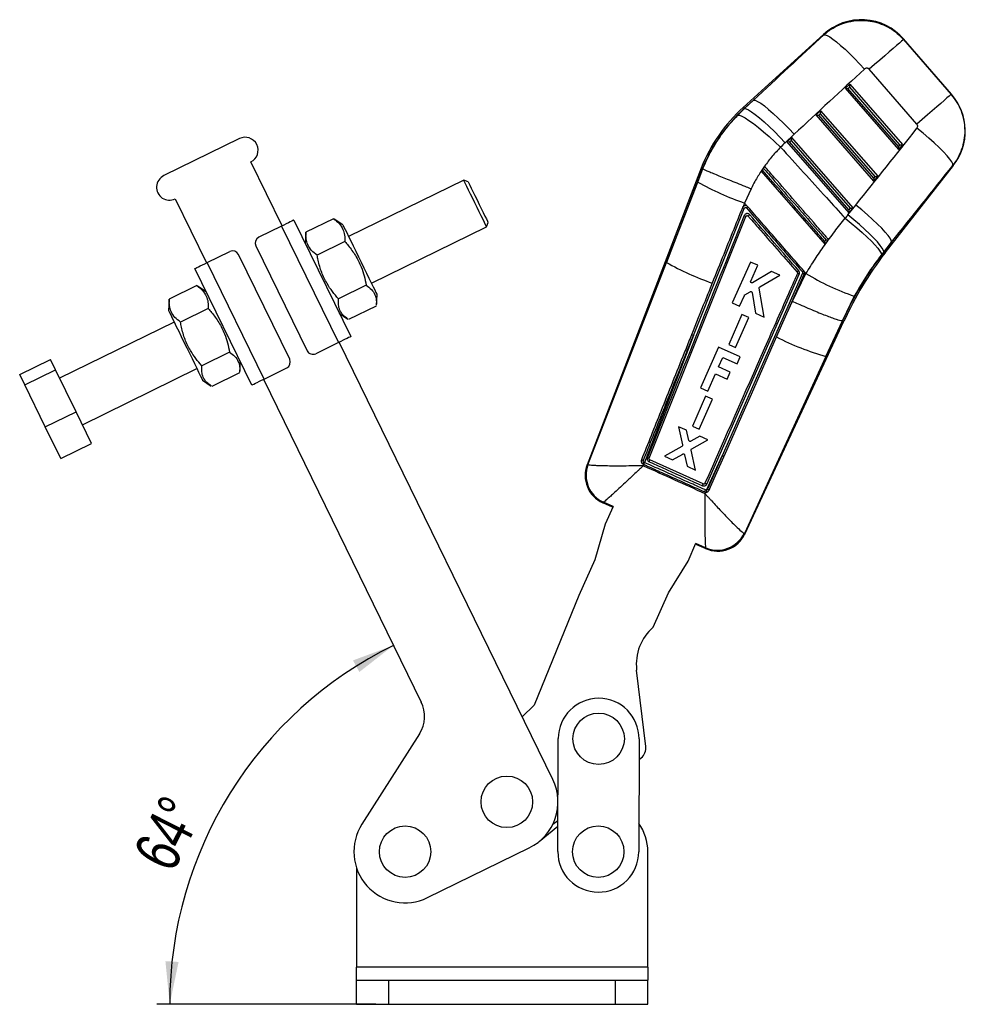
# Model space of a CAD drawing. Extents: x 28 to 407, y 19 to 290.
# Tile 9 of 11: x 297 to 370, y 32 to 108. Entities that reach past the tile are written whole.
import ezdxf

# ---------------------------------------------------------------- set-up
doc = ezdxf.new("R2010")
doc.units = 0
doc.layers.get('0').update_dxf_attribs({"linetype": 'CONTINUOUS'})
doc.styles.add('SLDTEXTSTYLE0', font='TXT', dxfattribs={"width": 0.75})
doc.dimstyles.new('SLDDIMSTYLE4', dxfattribs={"dimtxt": 3.5, "dimasz": 3.302, "dimexe": 0, "dimexo": 0.0625, "dimgap": 0.875, "dimtad": 1, "dimdec": 4, "dimlfac": 2, "dimzin": 12, "dimtxsty": 'SLDTEXTSTYLE0', "dimsah": 1, "dimcen": 0.09, "dimazin": 3, "dimtfac": 1, "dimtdec": 0, "dimtofl": 0, "dimtmove": 0, "dimatfit": 3, "dimtolj": 1, "dimtzin": 12})

# ---------------------------------------------------------------- blocks, each defined once
blk = doc.blocks.new('_D_11')
at = {"color": 179, "linetype": 'CONTINUOUS'}
blk.add_line((324.682, 31.561), (307.757, 31.561), dxfattribs=at)
blk.add_arc((339.599, 31.561), 30.842, 116.07612, 180, dxfattribs=at)
for points in [[(326.042, 59.263), (322.91, 58.1), (323.405, 57.212)], [(308.757, 31.561), (309.44, 34.831), (308.426, 34.885)]]:
    blk.add_solid(points, dxfattribs=at)
at = {"color": 179, "linetype": 'CONTINUOUS', "insert": (305.847, 43.185, 0.05), "char_height": 3.5, "attachment_point": 1, "rotation": 63.04029, "style": 'SLDTEXTSTYLE0'}
blk.add_mtext('64°', dxfattribs=at)

msp = doc.modelspace()

# ---------------------------------------------------------------- linework, layer by layer
at = {"color": 7, "linetype": 'CONTINUOUS'}
for p, q in [((359.271768, 106.424902), (353.053469, 100.774616)), ((365.423161, 106.017001), (369.100608, 101.784092)), ((369.141671, 101.788193), (365.429202, 106.061418)), ((366.458844, 99.488992), (362.781396, 103.721902)), ((360.933007, 102.252901), (361.272079, 102.561001)), ((365.053402, 97.535651), (360.933007, 102.252901)), ((361.130144, 102.226947), (361.245025, 102.331333)), ((365.031221, 97.760786), (361.130144, 102.226947)), ((361.245025, 102.331333), (365.128541, 97.885274)), ((361.272079, 102.561001), (365.340646, 97.903088)), ((353.847932, 101.339948), (353.131391, 100.68886)), ((353.139262, 100.680199), (353.847932, 101.339948)), ((352.63073, 100.183312), (353.139262, 100.680199)), ((353.131391, 100.68886), (353.139262, 100.680199)), ((358.678966, 100.204759), (359.018039, 100.512855)), ((359.018039, 100.512855), (363.43114, 95.460501)), ((363.143896, 95.093064), (358.678966, 100.204759)), ((358.876103, 100.178804), (358.990984, 100.283191)), ((363.121716, 95.318198), (358.876103, 100.178804)), ((358.990984, 100.283191), (363.219037, 95.44269)), ((314.141174, 98.368783), (308.302804, 95.511612)), ((356.987617, 98.711234), (356.278948, 98.051485)), ((356.424925, 98.156613), (356.763998, 98.464713)), ((361.234391, 92.650477), (356.424925, 98.156613)), ((356.622062, 98.130659), (356.736943, 98.235045)), ((361.21221, 92.875611), (356.622062, 98.130659)), ((356.736943, 98.235045), (361.309532, 93.000103)), ((356.763998, 98.464713), (361.521637, 93.017914)), ((365.128541, 97.885274), (365.031221, 97.760786)), ((365.340646, 97.903088), (365.053402, 97.535651)), ((317.437911, 91.632202), (315.020304, 96.572362)), ((349.789993, 96.093159), (340.989414, 73.186832)), ((349.897793, 96.050658), (347.11717, 88.813197)), ((349.535021, 95.018436), (349.930118, 96.037902)), ((349.790406, 96.093003), (349.897793, 96.050658)), ((349.897793, 96.050658), (349.930039, 96.037943)), ((349.930118, 96.037902), (349.930039, 96.037943)), ((354.689717, 96.236594), (354.421278, 95.849075)), ((354.421278, 95.849075), (354.423618, 95.846396)), ((354.421997, 95.848251), (354.421278, 95.849075)), ((354.423618, 95.846396), (359.364405, 90.191856)), ((354.595875, 96.100237), (354.506993, 95.970974)), ((354.691138, 96.23497), (354.689717, 96.236594)), ((363.999251, 89.542508), (369.283724, 96.302267)), ((331.466289, 95.157411), (322.574001, 90.805721)), ((331.800733, 95.04275), (331.466289, 95.157411)), ((347.11717, 88.813197), (349.535021, 95.018436)), ((363.219037, 95.44269), (363.121716, 95.318198)), ((363.43114, 95.460501), (363.143896, 95.093064)), ((353.655844, 94.502487), (353.141894, 93.398772)), ((309.181934, 93.715191), (311.599541, 88.775032)), ((349.19481, 83.169874), (353.131067, 92.98715)), ((353.141894, 93.398772), (353.032209, 93.114663)), ((353.043902, 93.126554), (353.032209, 93.114663)), ((353.350699, 93.159758), (353.141894, 93.398772)), ((353.410108, 93.109973), (353.350699, 93.159758)), ((361.132131, 92.476692), (361.742312, 93.238361)), ((361.309532, 93.000103), (361.21221, 92.875611)), ((361.521637, 93.017914), (361.234391, 92.650477)), ((318.336121, 92.071768), (322.73177, 83.089657)), ((321.41387, 92.187602), (319.275438, 91.141101)), ((321.465777, 92.147328), (321.41387, 92.187602)), ((322.134437, 91.703933), (321.468709, 92.151687)), ((345.781559, 73.700505), (353.258701, 92.360065)), ((317.393001, 91.610223), (315.641488, 90.753071)), ((317.393001, 91.610223), (321.788649, 82.628116)), ((324.332261, 87.212876), (333.224548, 91.56457)), ((333.224548, 91.56457), (333.33921, 91.899015)), ((319.270191, 91.076315), (319.215252, 90.275347)), ((319.275438, 91.141101), (319.276297, 91.075894)), ((315.412167, 90.084184), (319.36825, 82.000286)), ((322.280055, 90.417631), (320.141624, 89.37113)), ((364.508993, 90.382695), (363.898813, 89.621026)), ((363.907963, 89.613874), (364.508993, 90.382695)), ((311.644451, 88.797011), (313.395962, 89.654159)), ((318.020934, 81.340939), (314.064851, 89.424838)), ((363.898813, 89.621026), (363.722274, 89.398977)), ((363.907963, 89.613874), (363.898813, 89.621026)), ((315.096978, 79.353359), (310.701329, 88.335466)), ((316.0401, 79.8149), (311.644451, 88.797011)), ((341.041565, 73.206082), (347.11717, 88.813197)), ((353.607541, 88.84107), (352.203711, 85.688953)), ((354.167511, 88.591434), (353.607541, 88.84107)), ((353.626865, 87.377437), (354.167511, 88.591434)), ((350.235704, 71.713174), (357.375318, 87.897092)), ((357.631011, 87.97352), (351.413395, 73.880559)), ((355.229897, 88.117812), (353.771699, 87.248579)), ((354.333374, 86.929299), (355.871478, 87.831792)), ((355.871478, 87.831792), (355.229897, 88.117812)), ((356.420267, 84.860243), (357.763536, 87.905236)), ((356.854701, 85.814197), (357.894493, 87.957777)), ((357.894493, 87.957777), (357.764858, 88.106219)), ((310.859892, 87.022715), (308.72146, 85.976213)), ((310.9118, 86.98244), (310.859892, 87.022715)), ((311.58046, 86.539045), (310.91473, 86.986799)), ((323.928941, 87.048285), (321.790508, 86.001784)), ((354.654604, 84.59637), (354.284647, 86.825229)), ((308.716215, 85.911427), (308.661274, 85.11046)), ((308.72146, 85.976213), (308.722321, 85.911006)), ((324.716924, 85.514251), (324.771826, 86.314667)), ((352.763712, 85.43931), (353.134581, 86.27205)), ((353.17661, 86.318635), (353.583492, 86.552479)), ((353.735007, 86.480044), (353.989435, 84.892888)), ((361.625094, 86.20077), (360.709542, 84.32537)), ((311.726078, 85.252743), (309.587646, 84.206242)), ((324.711639, 85.448914), (322.573207, 84.402409)), ((352.203711, 85.688953), (352.763712, 85.43931)), ((356.420267, 84.860243), (356.854701, 85.814197)), ((321.852641, 84.886082), (322.518829, 84.438019)), ((352.95036, 84.791262), (351.926105, 82.491428)), ((352.462764, 82.25219), (353.486998, 84.552028)), ((353.486998, 84.552028), (352.95036, 84.791262)), ((353.989435, 84.892888), (354.654604, 84.59637)), ((355.627207, 83.06225), (356.420267, 84.860243)), ((309.10084, 84.212248), (300.253462, 79.882533)), ((353.165777, 67.848528), (360.829392, 84.270701)), ((360.709149, 84.325407), (359.435327, 81.557397)), ((359.435327, 81.557397), (360.723966, 84.318791)), ((360.709542, 84.32537), (360.709149, 84.325407)), ((360.723966, 84.318791), (360.709542, 84.32537)), ((349.19481, 83.169874), (345.427339, 73.372726)), ((321.788649, 82.628116), (320.037138, 81.770964)), ((338.339212, 48.922293), (321.83356, 82.650095)), ((351.144656, 82.273845), (349.740942, 79.123523)), ((352.823162, 81.525941), (351.144656, 82.273845)), ((351.926105, 82.491428), (352.462764, 82.25219)), ((297.169406, 80.155835), (299.549665, 81.320681)), ((299.939118, 80.524869), (299.549665, 81.320681)), ((313.374962, 81.883397), (311.23653, 80.836896)), ((351.138018, 80.752503), (351.465551, 81.487581)), ((351.465551, 81.487581), (352.58401, 80.989219)), ((352.58401, 80.989219), (352.823162, 81.525941)), ((359.435327, 81.557397), (353.143775, 67.901092)), ((302.01172, 76.289691), (310.859099, 80.619402)), ((314.162947, 80.349364), (314.217848, 81.149779)), ((316.0401, 79.8149), (317.791611, 80.672052)), ((352.046456, 80.347724), (351.138018, 80.752503)), ((297.558859, 79.36002), (297.169406, 80.155835)), ((297.558859, 79.36002), (299.939118, 80.524869)), ((301.522046, 77.290299), (299.939118, 80.524869)), ((314.157662, 80.284026), (312.01923, 79.237521)), ((315.99519, 79.792921), (328.184194, 54.8858)), ((350.300988, 78.873981), (350.898867, 80.215782)), ((350.898867, 80.215782), (351.807303, 79.811003)), ((351.807303, 79.811003), (352.046456, 80.347724)), ((299.141787, 76.125453), (297.558859, 79.36002)), ((311.298662, 79.721194), (311.964852, 79.273131)), ((349.740942, 79.123523), (350.300988, 78.873981)), ((350.142039, 78.488592), (349.1178, 76.188788)), ((350.678676, 78.249358), (350.142039, 78.488592)), ((349.654461, 75.949548), (350.678676, 78.249358)), ((299.141787, 76.125453), (301.522046, 77.290299)), ((302.715521, 74.851543), (301.522046, 77.290299)), ((300.335262, 73.686697), (299.141787, 76.125453)), ((348.675504, 75.857757), (348.057034, 76.133477)), ((348.057034, 76.133477), (348.359238, 74.729838)), ((349.1178, 76.188788), (349.654461, 75.949548)), ((348.85294, 75.07452), (348.675504, 75.857757)), ((349.702751, 75.399803), (349.001621, 75.007824)), ((350.309372, 75.129366), (349.702751, 75.399803)), ((300.335262, 73.686697), (302.715521, 74.851543)), ((348.309628, 74.619891), (346.962819, 73.864877)), ((349.072758, 74.426059), (350.309372, 75.129366)), ((346.962819, 73.864877), (347.592802, 73.584035)), ((347.592802, 73.584035), (348.374657, 74.028721)), ((348.524706, 73.961487), (348.713499, 73.084437)), ((349.366989, 72.793113), (349.024006, 74.315628)), ((350.209256, 71.246412), (351.413395, 73.880559)), ((351.413395, 73.880559), (350.275844, 71.304426)), ((341.041565, 73.206082), (341.0566, 73.198203)), ((345.315369, 73.247189), (345.361071, 73.226616)), ((345.36977, 73.222703), (345.332701, 73.1261)), ((345.361071, 73.226616), (345.36977, 73.222703)), ((345.427339, 73.372726), (345.383465, 73.39257)), ((349.957193, 71.714835), (345.834209, 73.570036)), ((348.713499, 73.084437), (349.366989, 72.793113)), ((350.092109, 71.766701), (350.0871, 71.756879)), ((350.07566, 71.105259), (350.13625, 71.086783)), ((350.089933, 70.98552), (350.13625, 71.086783)), ((342.191747, 70.28175), (342.913581, 69.960116)), ((342.251, 70.307093), (342.242248, 70.304984)), ((343.004954, 69.986314), (342.393264, 68.613513)), ((342.393264, 68.613513), (341.576488, 65.859074)), ((353.12104, 67.908496), (353.143775, 67.901092)), ((348.787251, 65.764491), (349.398528, 67.136364)), ((349.440563, 67.051836), (350.166784, 66.728248)), ((350.148936, 66.782363), (350.142436, 66.793066)), ((341.576488, 65.859074), (340.349775, 63.105993)), ((347.285406, 63.315306), (348.787251, 65.764491)), ((340.349775, 63.105993), (336.906872, 54.636452)), ((346.101209, 60.657641), (347.285406, 63.315306)), ((345.521771, 51.467283), (344.814323, 57.359929)), ((336.906872, 54.636452), (335.975231, 53.752874)), ((328.047291, 52.443868), (323.600292, 45.461799)), ((338.729153, 43.349715), (338.75675, 52.064671)), ((345.006719, 52.04488), (344.979122, 43.329924)), ((345.001645, 50.44268), (345.162523, 50.57444)), ((338.736628, 45.7101), (338.334173, 45.439454)), ((337.294082, 44.130101), (338.735363, 45.310526)), ((328.668224, 39.79187), (336.527552, 43.638055)), ((345.681935, 34.435819), (345.681935, 43.339819)), ((323.181934, 42.098794), (323.181934, 34.435819)), ((345.681935, 34.435819), (323.181934, 34.435819)), ((323.181934, 33.435819), (323.181934, 34.435819)), ((345.681935, 34.435819), (345.681935, 33.435819)), ((323.181934, 31.560819), (323.181934, 33.435819)), ((323.181934, 33.435819), (325.681935, 33.435819)), ((325.681935, 31.560819), (325.681935, 33.435819)), ((325.681935, 33.435819), (343.181935, 33.435819)), ((343.181935, 31.560819), (343.181935, 33.435819)), ((343.181935, 33.435819), (345.681935, 33.435819)), ((345.681935, 31.560819), (345.681935, 33.435819)), ((323.181934, 31.560819), (325.681935, 31.560819)), ((325.681935, 31.560819), (343.181935, 31.560819)), ((343.181935, 31.560819), (345.681935, 31.560819))]:
    msp.add_line(p, q, dxfattribs=at)
at = {"color": 8, "linetype": 'CONTINUOUS'}
for p, q in [((342.999383, 69.973814), (342.251, 70.307093)), ((350.142436, 66.793066), (349.394041, 67.126293))]:
    msp.add_line(p, q, dxfattribs=at)
at = {"color": 8, "linetype": 'CONTINUOUS', "flags": 128}
for points in [[(359.272586, 106.377442), (359.271859, 106.419627), (359.271768, 106.424902)], [(365.429202, 106.061418), (365.428529, 106.056482), (365.423161, 106.017001)], [(369.100608, 101.784092), (369.137108, 101.787735), (369.141671, 101.788193)], [(353.053469, 100.774616), (353.058341, 100.769256), (353.072958, 100.75317), (353.097312, 100.726366), (353.131391, 100.68886)], [(369.283724, 96.302267), (369.27893, 96.302495), (369.240585, 96.304327)], [(363.907963, 89.613874), (363.947887, 89.582663), (363.976419, 89.56036), (363.993542, 89.546971), (363.999251, 89.542508)], [(340.989414, 73.186832), (340.99521, 73.188972), (341.041565, 73.206082)], [(342.242248, 70.304984), (342.197359, 70.284331), (342.191747, 70.28175)], [(353.143775, 67.901092), (353.163331, 67.854369), (353.165777, 67.848528)], [(350.166784, 66.728248), (350.1648, 66.734262), (350.148936, 66.782363)]]:
    msp.add_lwpolyline(points, dxfattribs=at)
at = {"color": 7, "linetype": 'CONTINUOUS', "flags": 128}
for points in [[(359.272586, 106.377442), (359.373824, 106.380437), (359.525511, 106.325716), (359.72473, 106.21433), (359.967656, 106.048417), (360.249623, 105.831161), (360.565211, 105.566744), (360.908357, 105.260242), (361.272472, 104.917545), (361.650558, 104.545232), (362.035352, 104.150459), (362.419461, 103.740815)], [(365.423161, 106.017001), (365.373868, 105.974179), (365.266773, 105.881136), (365.103932, 105.739665), (364.888466, 105.552472), (364.624513, 105.323158), (364.317135, 105.056115), (363.972235, 104.756475), (363.596428, 104.429983), (363.196926, 104.082905), (362.781396, 103.721902)], [(353.847932, 101.339948), (353.974076, 101.324048), (354.157496, 101.242393), (354.394147, 101.096794), (354.6788, 100.890462), (355.005169, 100.627952), (355.366047, 100.315061), (355.753464, 99.958699), (356.158867, 99.566739), (356.573302, 99.147834), (356.987617, 98.711234)], [(369.100608, 101.784092), (369.051314, 101.741269), (368.94422, 101.648227), (368.781376, 101.506755), (368.565913, 101.319563), (368.301957, 101.090245), (367.994584, 100.823205), (367.649681, 100.523565), (367.273874, 100.197073), (366.874374, 99.849995), (366.458844, 99.488992)], [(353.139262, 100.680199), (353.265406, 100.664295), (353.448828, 100.582645), (353.685477, 100.437045), (353.97013, 100.230709), (354.296499, 99.968199), (354.657378, 99.655308), (355.044795, 99.298951), (355.450198, 98.90699), (355.864632, 98.488085), (356.278948, 98.051485)], [(352.63073, 100.183312), (352.758182, 100.174088), (352.947117, 100.101788), (353.193324, 99.968028), (353.491306, 99.775788), (353.834416, 99.529363), (354.215001, 99.234246), (354.624567, 98.897021), (355.053978, 98.525215), (355.493653, 98.127119), (355.933783, 97.711619)], [(369.240585, 96.304327), (369.232386, 96.414343), (369.152907, 96.57776), (369.003929, 96.790932), (368.788782, 97.04908), (368.51228, 97.34644), (368.180606, 97.676352), (367.801182, 98.031443), (367.382489, 98.403771), (366.933897, 98.785002), (366.465434, 99.16661)], [(332.952305, 92.120875), (332.816557, 92.398264), (332.662704, 92.712648), (332.496657, 93.051952), (332.324798, 93.403127), (332.153732, 93.752686), (331.990032, 94.087191), (331.839989, 94.39379), (331.70937, 94.6607), (331.603194, 94.877661), (331.525541, 95.036336), (331.479396, 95.13063), (331.466289, 95.157411)], [(331.800733, 95.04275), (331.811323, 95.021114), (331.856404, 94.928995), (331.93485, 94.768696), (332.042994, 94.547712), (332.175779, 94.27638), (332.326996, 93.967378), (332.489575, 93.635164), (332.655912, 93.295269), (332.818231, 92.963588), (332.968942, 92.655622), (333.100997, 92.38578)], [(364.508993, 90.382695), (364.484198, 90.503387), (364.392295, 90.674389), (364.235237, 90.892073), (364.016354, 91.151819), (363.740295, 91.44811), (363.412916, 91.774661), (363.041171, 92.124544), (362.632947, 92.490323), (362.196909, 92.864242), (361.742312, 93.238361)], [(318.336121, 92.071768), (318.318, 92.062898), (318.264331, 92.036635), (318.177176, 91.993984), (318.059887, 91.936585), (317.91697, 91.866642), (317.753918, 91.78685), (317.576995, 91.700267), (317.393001, 91.610223)], [(333.224548, 91.56457), (333.224307, 91.565065), (333.203396, 91.607791), (333.149514, 91.717895), (333.064731, 91.891144), (332.952305, 92.120875)], [(333.100997, 92.38578), (333.208222, 92.166674), (333.285603, 92.008554), (333.329523, 91.918808), (333.33921, 91.899015)], [(360.927943, 92.218861), (361.386103, 91.850214), (361.825669, 91.481649), (362.237328, 91.120977), (362.612363, 90.77584), (362.942826, 90.453539), (363.221718, 90.16091), (363.443134, 89.904145), (363.602383, 89.688689), (363.69609, 89.519102), (363.722274, 89.398977)], [(363.898813, 89.621026), (363.874018, 89.741718), (363.782115, 89.91272), (363.625057, 90.130404), (363.406173, 90.39015), (363.130115, 90.686441), (362.802736, 91.012992), (362.430991, 91.362871), (362.022766, 91.728654), (361.586729, 92.102573), (361.132131, 92.476692)], [(322.134437, 91.703933), (322.135, 91.702782), (322.158251, 91.655269), (322.215038, 91.53923), (322.303891, 91.357667), (322.422509, 91.115281), (322.567819, 90.818353), (322.736059, 90.474572), (322.92287, 90.092838), (323.123416, 89.683045), (323.332499, 89.255799), (323.544709, 88.822171), (323.754545, 88.393387), (323.956576, 87.980557), (324.145567, 87.594368), (324.316625, 87.244828), (324.465318, 86.940985), (324.587797, 86.690713), (324.680889, 86.500488), (324.742182, 86.37524), (324.770089, 86.318214), (324.771826, 86.314667)], [(310.701329, 88.335466), (310.719451, 88.344336), (310.773121, 88.370599), (310.860274, 88.41325), (310.977563, 88.470649), (311.12048, 88.540588), (311.283534, 88.620384), (311.460457, 88.706967), (311.644451, 88.797011)], [(308.661274, 85.11046), (308.661837, 85.109309), (308.685088, 85.061796), (308.741875, 84.945757), (308.830728, 84.764194), (308.949345, 84.521808), (309.094656, 84.22488), (309.262896, 83.881099), (309.449708, 83.499365), (309.650253, 83.089572), (309.859337, 82.662326), (310.071546, 82.228698), (310.281382, 81.799913), (310.483412, 81.387084), (310.672404, 81.000898), (310.843462, 80.651354), (310.992157, 80.347512), (311.114635, 80.09724), (311.207726, 79.907015), (311.269018, 79.781767), (311.296926, 79.724744), (311.298662, 79.721194)], [(322.73177, 83.089657), (322.713648, 83.080791), (322.659979, 83.054528), (322.572826, 83.011873), (322.455536, 82.954478), (322.312619, 82.884535), (322.149566, 82.80474), (321.972643, 82.71816), (321.788649, 82.628116)], [(352.945078, 76.98014), (353.681391, 78.650039), (355.627207, 83.06225)], [(315.096978, 79.353359), (315.115099, 79.362225), (315.16877, 79.388492), (315.255923, 79.431143), (315.373212, 79.488542), (315.516129, 79.558481), (315.679183, 79.638276), (315.856106, 79.72486), (316.0401, 79.8149)], [(351.548004, 73.811308), (351.668918, 74.085582), (352.159347, 75.19801), (352.945078, 76.98014)], [(350.412044, 71.234389), (350.527513, 71.496342), (351.017888, 72.60878), (351.548004, 73.811308)]]:
    msp.add_lwpolyline(points, dxfattribs=at)
at = {"color": 7, "linetype": 'CONTINUOUS'}
for centre in [(341.881734, 52.054775), (334.791263, 47.186004), (326.931935, 43.339819), (341.854138, 43.339819)]:
    msp.add_circle(centre, 1.984375, dxfattribs=at)
for centre, radius, start, end in [((362.172747, 103.232292), 4.31375, 40.68278413, 132.62417897), ((365.885219, 98.959067), 4.31375, 321.68892178, 41.26282524), ((361.675273, 91.286076), 12.820606, 132.25999151, 157.97922262), ((361.675273, 91.286076), 12.704734, 132.25999151, 157.97419755), ((314.580739, 97.470573), 1, 296.07612128, 116.07612128), ((308.742369, 94.613401), 1, 116.07612128, 296.07612128), ((360.429019, 114.452633), 22.279301, 240.72683302, 250.90833037), ((425.646735, 10.267445), 109.913671, 131.08762108, 131.16231236), ((315.861272, 90.303967), 0.5, 116.07612128, 206.07612128), ((313.615745, 89.205055), 0.5, 26.07612128, 116.07612128), ((383.885602, 73.996249), 25.357766, 141.98329416, 155.97870533), ((383.885602, 73.996249), 25.241894, 141.98329416, 155.98329416), ((357.735815, 107.657636), 21.630268, 240.59919503, 250.88235323), ((363.436269, 81.123397), 9.318769, 130.9057887, 131.8996056), ((357.059933, 87.275983), 0.696595, 63.07958524, 75.92597344), ((368.374153, 105.369886), 20.32252, 238.95792795, 250.60386161), ((348.872368, 82.465029), 0.775097, 65.41756485, 76.86183758), ((365.078844, 101.409413), 20.6386, 242.74450232, 254.13064698), ((317.571828, 81.121158), 0.5, 296.07612128, 26.07612128), ((319.817355, 82.22007), 0.5, 206.07612128, 296.07612128), ((351.184766, 73.270702), 0.651304, 56.1024515, 69.44952634), ((343.12124, 72.367788), 2.28375, 158.35360201, 246.53964205), ((343.179702, 72.391984), 2.287878, 159.15560116, 245.81098043), ((343.200984, 72.391834), 2.290985, 159.39184733, 245.5019889), ((342.564328, 74.624408), 3.076517, 333.40666049, 336.39673869), ((332.754395, 79.032397), 13.879314, 335.27240457, 335.93470655), ((336.716302, 77.553155), 9.949949, 335.57413056, 336.40208931), ((342.805471, 74.756221), 7.771561, 335.90629031, 336.9615802), ((339.276794, 76.098246), 11.897286, 335.18596266, 335.96197563), ((349.138966, 70.93175), 1.115586, 8.21340954, 16.38317938), ((351.053003, 68.896213), 2.291803, 246.58958278, 334.47033896), ((351.096277, 68.814286), 2.28375, 245.35332119, 335.53513462), ((351.073525, 68.875197), 2.287973, 246.16474939, 334.80182555), ((348.537587, 57.806929), 3.75, 130.51905474, 186.84592944), ((325.938666, 53.786888), 2.5, 327.50624143, 26.07612128), ((341.881734, 52.054775), 3.125, 359.81856904, 179.81856904), ((344.5289, 51.348083), 1, 309.31785348, 6.84592944), ((334.791263, 47.186004), 3.950018, 296.07612128, 26.07612128), ((326.931935, 43.339819), 3.950018, 147.50624143, 296.07612128), ((341.931935, 43.339819), 3.75, 0, 35.46904963), ((341.854138, 43.339819), 3.125, 179.81856904, 359.81856904)]:
    msp.add_arc(centre, radius, start, end, dxfattribs=at)
for centre, major_axis, ratio, start_param, end_param in [((386.129519, 89.686274), (141.241984, 128.470189), 0.159482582, 1.616047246, 1.654902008), ((386.54926, 90.050935), (141.250976, 128.460293), 0.138218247, 1.616067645, 1.654922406), ((361.145884, 102.240622), (0.212399, -0.012254), 0.068599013, 3.208758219, 4.642172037), ((361.260765, 102.345009), (0.012494, 0.216561), 0.068966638, 0.076587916, 1.637961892), ((359.006724, 100.296865), (0.012494, 0.216561), 0.068966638, 0.076587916, 1.637961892), ((358.891844, 100.192478), (0.212399, -0.012254), 0.068599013, 3.208758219, 4.642172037), ((354.61583, 126.807784), (119.245206, 153.686335), 0.135617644, 4.598254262, 4.637394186), ((362.174017, 91.719372), (6.531459, 5.674368), 0.999926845, 1.605170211, 1.66116429), ((356.637803, 98.144334), (0.212399, -0.012254), 0.068599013, 3.208758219, 4.642172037), ((356.752684, 98.248721), (0.012494, 0.216561), 0.068966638, 0.076587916, 1.637961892), ((365.046961, 97.77446), (-0.006483, 0.238084), 0.06773113, 1.626420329, 3.059834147), ((365.144282, 97.89895), (0.19715, 0.005369), 0.067363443, 4.630630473, 6.19200445), ((354.196089, 126.443123), (119.155238, 153.756644), 0.156481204, 4.598086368, 4.637226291), ((363.137456, 95.331873), (-0.006483, 0.238084), 0.06773113, 1.626420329, 3.059834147), ((363.234777, 95.456363), (0.19715, 0.005369), 0.067363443, 4.630630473, 6.19200445), ((361.227951, 92.889287), (-0.006483, 0.238084), 0.06773113, 1.626420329, 3.059834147), ((361.325272, 93.013777), (0.19715, 0.005369), 0.067363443, 4.630630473, 6.19200445), ((384.037346, 74.12808), (22.156595, 19.249095), 0.999926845, 1.750895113, 1.762100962), ((355.427868, 97.720028), (12.514901, 27.759636), 0.069928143, 3.141908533, 3.176067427), ((361.712758, 94.919618), (12.27158, 27.868055), 0.069928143, 3.10711788, 3.141276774)]:
    msp.add_ellipse(centre, major_axis=major_axis, ratio=ratio, start_param=start_param, end_param=end_param, dxfattribs=at)
for points, knots in [([(359.272586, 106.377442), (359.501577, 106.561758), (359.923808, 106.901614), (360.643817, 107.235711), (361.426729, 107.458911), (362.234827, 107.521289), (363.026542, 107.428414), (363.718788, 107.229879), (364.366358, 106.91589), (364.948155, 106.514363), (365.268409, 106.179037), (365.423161, 106.017001)], [0, 0, 0, 0, 0.128293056, 0.236557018, 0.344820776, 0.483525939, 0.587989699, 0.692453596, 0.797237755, 0.902021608, 1, 1, 1, 1]), ([(362.781396, 103.721902), (362.77228, 103.731441), (362.743743, 103.761305), (362.682163, 103.796508), (362.607591, 103.811257), (362.531767, 103.804552), (362.469034, 103.781243), (362.432952, 103.751817), (362.419461, 103.740815)], [0, 0, 0, 0, 0.097618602, 0.30559764, 0.51351809, 0.652640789, 0.870133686, 1, 1, 1, 1]), ([(369.100608, 101.784092), (369.261042, 101.57809), (369.568324, 101.183533), (369.883615, 100.511334), (370.099485, 99.779478), (370.177046, 99.013154), (370.113744, 98.243516), (369.93425, 97.542771), (369.648622, 96.88339), (369.376597, 96.497348), (369.240585, 96.304327)], [0, 0, 0, 0, 0.131745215, 0.252331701, 0.372918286, 0.516403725, 0.639010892, 0.761618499, 0.880809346, 1, 1, 1, 1]), ([(349.930039, 96.037943), (350.041577, 96.298379), (350.2869, 96.871198), (350.744388, 97.719907), (351.29855, 98.586408), (351.922373, 99.416325), (352.394611, 99.92765), (352.63073, 100.183312)], [0, 0, 0, 0, 0.170521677, 0.375057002, 0.579591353, 0.789795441, 1, 1, 1, 1]), ([(366.465434, 99.16661), (366.480673, 99.190082), (366.511494, 99.237554), (366.523189, 99.311881), (366.516138, 99.384712), (366.494892, 99.442614), (366.468269, 99.476866), (366.458844, 99.488992)], [0, 0, 0, 0, 0.239988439, 0.485366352, 0.628846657, 0.868600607, 1, 1, 1, 1]), ([(355.933783, 97.711619), (355.713853, 97.47905), (355.272373, 97.012199), (354.885356, 96.494679), (354.691138, 96.23497)], [0, 0, 0, 0, 0.498165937, 1, 1, 1, 1]), ([(355.933783, 97.711619), (357.111177, 96.413459), (358.773636, 94.58048), (360.441346, 92.752284), (360.927943, 92.218861)], [0, 0, 0, 0, 0.708224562, 1, 1, 1, 1]), ([(349.930118, 96.037902), (349.957995, 96.02341), (350.013749, 95.994425), (350.228859, 95.899357), (350.536468, 95.768335), (350.933881, 95.602632), (351.4106, 95.406631), (351.95086, 95.186679), (352.541419, 94.948193), (353.095863, 94.725779), (353.470923, 94.576108), (353.634508, 94.510981), (353.655844, 94.502487)], [0, 0, 0, 0, 0.113993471, 0.227986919, 0.341980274, 0.455973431, 0.569969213, 0.683965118, 0.797964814, 0.911964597, 0.988517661, 1, 1, 1, 1]), ([(354.423618, 95.846396), (354.260373, 95.588896), (353.983823, 95.15267), (353.751166, 94.691452), (353.655844, 94.502487)], [0, 0, 0, 0, 0.5902899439, 1, 1, 1, 1]), ([(359.347464, 90.432566), (359.280669, 90.50899), (358.946695, 90.89111), (357.544005, 92.496017), (355.997312, 94.26573), (354.717807, 95.729757), (354.506993, 95.970974)], [0, 0, 0, 0, 0.041397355, 0.20698587, 0.869341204, 1, 1, 1, 1]), ([(354.595875, 96.100237), (354.662668, 96.023812), (354.996634, 95.641684), (356.399298, 94.036753), (357.946663, 92.266274), (359.226865, 90.801506), (359.438354, 90.559528)], [0, 0, 0, 0, 0.041380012, 0.206899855, 0.868980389, 1, 1, 1, 1]), ([(359.638188, 90.573337), (359.58163, 90.638064), (359.257931, 91.008521), (357.865661, 92.601893), (356.273205, 94.42438), (354.947888, 95.941134), (354.691138, 96.23497)], [0, 0, 0, 0, 0.034297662, 0.196298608, 0.844301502, 1, 1, 1, 1]), ([(352.983569, 93.037606), (352.94815, 92.949259), (352.76187, 92.484624), (351.9845, 90.54554), (351.242692, 88.694782), (350.651709, 87.220319)], [0, 0, 0, 0, 0.045561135, 0.239616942, 1, 1, 1, 1]), ([(353.032209, 93.114663), (353.028565, 93.110572), (353.008284, 93.087801), (352.994708, 93.060226), (352.983571, 93.037606)], [0, 0, 0, 0, 0.179646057, 1, 1, 1, 1]), ([(352.983573, 93.037609), (352.986323, 93.037629), (352.992003, 93.037669), (353.025872, 93.026995), (353.074481, 93.009555), (353.112206, 92.994616), (353.131068, 92.987146)], [0, 0, 0, 0, 0.2383390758, 0.4922298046, 0.7461158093, 1, 1, 1, 1]), ([(353.350699, 93.159758), (353.348359, 93.161142), (353.321475, 93.177048), (353.263877, 93.197512), (353.177271, 93.197787), (353.10031, 93.172571), (353.061039, 93.140534), (353.043902, 93.126554)], [0, 0, 0, 0, 0.024674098, 0.283568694, 0.541709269, 0.800014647, 1, 1, 1, 1]), ([(353.131068, 92.987146), (353.136565, 92.997593), (353.147417, 93.018217), (353.175539, 93.039785), (353.208335, 93.051275), (353.243217, 93.050969), (353.276762, 93.039598), (353.293706, 93.023687), (353.302175, 93.015734)], [0, 0, 0, 0, 0.169739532, 0.335077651, 0.500563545, 0.666173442, 0.833146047, 1, 1, 1, 1]), ([(353.302173, 93.015734), (354.028025, 92.18519), (355.465397, 90.540499), (356.902825, 88.895865), (357.614373, 88.081748)], [0, 0, 0, 0, 0.504985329, 1, 1, 1, 1]), ([(357.722748, 88.174261), (357.003966, 88.996871), (355.566403, 90.64209), (354.128872, 92.287345), (353.410106, 93.109973)], [0, 0, 0, 0, 0.4999998, 1, 1, 1, 1]), ([(321.41387, 92.187602), (321.564355, 92.070836), (321.868588, 91.834771), (322.149474, 91.401876), (322.282993, 90.92199), (322.281041, 90.586775), (322.280055, 90.417631)], [0, 0, 0, 0, 0.264602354, 0.534942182, 0.765340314, 1, 1, 1, 1]), ([(353.123691, 92.423219), (351.875696, 89.310976), (349.381732, 83.091544), (346.889309, 76.871727), (345.644109, 73.764345)], [0, 0, 0, 0, 0.500406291, 1, 1, 1, 1]), ([(353.550067, 92.496161), (353.546131, 92.50041), (353.522824, 92.525575), (353.469873, 92.562022), (353.388768, 92.584723), (353.322178, 92.581371), (353.258862, 92.563989), (353.198044, 92.530328), (353.148397, 92.476023), (353.129995, 92.436694), (353.123691, 92.423219)], [0, 0, 0, 0, 0.033709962, 0.199618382, 0.365592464, 0.515630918, 0.581398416, 0.747439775, 0.913473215, 1, 1, 1, 1]), ([(353.123691, 92.423219), (353.141827, 92.415765), (353.178101, 92.400856), (353.222906, 92.380733), (353.253653, 92.365393), (353.256962, 92.361704), (353.258617, 92.35986)], [0, 0, 0, 0, 0.250000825, 0.50000084, 0.750000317, 1, 1, 1, 1]), ([(353.258701, 92.360065), (353.263972, 92.370329), (353.269546, 92.381183), (353.277698, 92.390087), (353.278141, 92.390571)], [0, 0, 0, 0, 0.945688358, 1, 1, 1, 1]), ([(353.278141, 92.390571), (353.286789, 92.398256), (353.304084, 92.413626), (353.337908, 92.424169), (353.372709, 92.423492), (353.405412, 92.411869), (353.421818, 92.39659), (353.42976, 92.389193)], [0, 0, 0, 0, 0.20256184, 0.405131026, 0.607676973, 0.810063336, 1, 1, 1, 1]), ([(353.42976, 92.389193), (353.431215, 92.390554), (353.434442, 92.393574), (353.452764, 92.409972), (353.48165, 92.43566), (353.511702, 92.462275), (353.535003, 92.482866), (353.545678, 92.492287), (353.550067, 92.496161)], [0, 0, 0, 0, 0.176292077, 0.391088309, 0.605887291, 0.820684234, 0.926275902, 1, 1, 1, 1]), ([(353.42976, 92.389193), (353.488808, 92.321613), (353.81499, 91.948303), (355.076035, 90.505057), (356.278057, 89.12942), (357.21294, 88.059508)], [0, 0, 0, 0, 0.04682447, 0.258660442, 1, 1, 1, 1]), ([(357.334179, 88.166405), (356.70347, 88.888034), (355.442077, 90.331264), (354.180728, 91.774538), (353.550067, 92.496161)], [0, 0, 0, 0, 0.5000103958, 1, 1, 1, 1]), ([(357.894493, 87.957777), (358.123576, 88.325813), (358.581738, 89.061877), (359.324161, 90.140167), (360.102625, 91.19867), (360.652838, 91.878799), (360.927943, 92.218861)], [0, 0, 0, 0, 0.248127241, 0.496249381, 0.748125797, 1, 1, 1, 1]), ([(320.141624, 89.37113), (319.99114, 89.487897), (319.686907, 89.723961), (319.406019, 90.156856), (319.272501, 90.636743), (319.274453, 90.971958), (319.275438, 91.141101)], [0, 0, 0, 0, 0.2646023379, 0.5349422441, 0.7653403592, 1, 1, 1, 1]), ([(359.438354, 90.559528), (359.417666, 90.530628), (359.387373, 90.48831), (359.357072, 90.445986), (359.347464, 90.432566)], [0, 0, 0, 0, 0.682924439, 1, 1, 1, 1]), ([(359.364276, 90.192002), (359.363749, 90.194139), (359.362699, 90.198397), (359.360089, 90.225948), (359.356187, 90.278335), (359.351701, 90.351622), (359.348708, 90.407788), (359.347494, 90.431972), (359.347464, 90.432566)], [0, 0, 0, 0, 0.1263942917, 0.2518053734, 0.4516767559, 0.7645781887, 0.9942219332, 1, 1, 1, 1]), ([(359.364405, 90.191856), (359.422448, 90.272732), (359.513735, 90.399927), (359.604965, 90.527045), (359.638188, 90.573337)], [0, 0, 0, 0, 0.6358347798, 1, 1, 1, 1]), ([(359.438354, 90.559528), (359.438947, 90.559555), (359.463762, 90.560697), (359.511635, 90.563116), (359.569495, 90.56661), (359.608608, 90.569535), (359.632216, 90.571795), (359.636234, 90.572833), (359.638188, 90.573337)], [0, 0, 0, 0, 0.006563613, 0.274721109, 0.52435193, 0.693232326, 0.85084193, 1, 1, 1, 1]), ([(322.280055, 90.417631), (322.36684, 90.319464), (322.665669, 89.981439), (323.126786, 89.349588), (323.528808, 88.549141), (323.785675, 87.770611), (323.881003, 87.289978), (323.928941, 87.048285)], [0, 0, 0, 0, 0.103280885, 0.355632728, 0.614041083, 0.805915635, 1, 1, 1, 1]), ([(321.790508, 86.001784), (321.630726, 86.185943), (321.309618, 86.556039), (320.856576, 87.229522), (320.468298, 88.03932), (320.250974, 88.790986), (320.165894, 89.242371), (320.141624, 89.37113)], [0, 0, 0, 0, 0.192050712, 0.385956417, 0.637933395, 0.89671935, 1, 1, 1, 1]), ([(363.722274, 89.398977), (363.343626, 88.895563), (362.578429, 87.878228), (361.945053, 86.76376), (361.625094, 86.20077)], [0, 0, 0, 0, 0.494836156, 1, 1, 1, 1]), ([(357.375318, 87.897092), (357.379969, 87.90911), (357.394884, 87.947646), (357.40055, 88.018518), (357.381634, 88.101119), (357.349483, 88.145351), (357.334179, 88.166405)], [0, 0, 0, 0, 0.134836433, 0.43236823, 0.729809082, 1, 1, 1, 1]), ([(357.722748, 88.174261), (357.721417, 88.173229), (357.718754, 88.171163), (357.698745, 88.154154), (357.669443, 88.129023), (357.643335, 88.106517), (357.624786, 88.090492), (357.618772, 88.085299), (357.614496, 88.081606)], [0, 0, 0, 0, 0.223821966, 0.447648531, 0.671467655, 0.895290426, 0.925552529, 1, 1, 1, 1]), ([(357.764858, 88.106219), (357.764573, 88.106895), (357.754197, 88.131476), (357.738253, 88.153167), (357.722748, 88.174261)], [0, 0, 0, 0, 0.027510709, 1, 1, 1, 1]), ([(357.229327, 87.951668), (357.202721, 87.891359), (357.012532, 87.460262), (356.168044, 85.545999), (353.815027, 80.211561), (351.626605, 75.247466), (350.092109, 71.766701)], [0, 0, 0, 0, 0.0111794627, 0.0799126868, 0.3548456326, 1, 1, 1, 1]), ([(357.21294, 88.059508), (357.219412, 88.050469), (357.232741, 88.031853), (357.239666, 87.997544), (357.236594, 87.969985), (357.230862, 87.955535), (357.229327, 87.951668)], [0, 0, 0, 0, 0.288040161, 0.593273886, 0.891153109, 1, 1, 1, 1]), ([(357.614375, 88.081751), (357.620854, 88.072612), (357.634097, 88.053932), (357.639655, 88.026029), (357.63935, 87.998707), (357.634392, 87.983734), (357.631011, 87.97352)], [0, 0, 0, 0, 0.289569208, 0.591869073, 0.721619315, 1, 1, 1, 1]), ([(357.763703, 87.905616), (357.76257, 87.907236), (357.760303, 87.910476), (357.737329, 87.923501), (357.702772, 87.940863), (357.670013, 87.956128), (357.645696, 87.967065), (357.63649, 87.971112), (357.631011, 87.97352)], [0, 0, 0, 0, 0.217853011, 0.435705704, 0.65356059, 0.871412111, 0.923463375, 1, 1, 1, 1]), ([(357.763538, 87.905236), (357.771743, 87.929962), (357.788157, 87.979426), (357.784543, 88.049974), (357.770411, 88.090354), (357.764858, 88.106219)], [0, 0, 0, 0, 0.3776459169, 0.7554901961, 1, 1, 1, 1]), ([(310.859892, 87.022715), (311.010377, 86.905948), (311.314609, 86.669883), (311.595498, 86.236989), (311.729017, 85.757102), (311.727064, 85.421887), (311.726078, 85.252743)], [0, 0, 0, 0, 0.264602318, 0.534942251, 0.765340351, 1, 1, 1, 1]), ([(323.928941, 87.048285), (324.072227, 86.946344), (324.361908, 86.740251), (324.620385, 86.351438), (324.730236, 85.934741), (324.717582, 85.648177), (324.711685, 85.514613)], [0, 0, 0, 0, 0.273782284, 0.553501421, 0.791892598, 1, 1, 1, 1]), ([(350.651709, 87.220319), (350.617241, 87.134318), (350.431957, 86.672022), (349.897537, 85.338532), (349.397648, 84.091035), (349.048548, 83.219838)], [0, 0, 0, 0, 0.064493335, 0.34668276, 1, 1, 1, 1]), ([(353.656789, 87.256212), (353.648513, 87.26417), (353.631963, 87.280084), (353.619085, 87.312568), (353.616363, 87.346497), (353.623456, 87.367393), (353.626865, 87.377437)], [0, 0, 0, 0, 0.25458421, 0.509133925, 0.764065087, 1, 1, 1, 1]), ([(353.771699, 87.248579), (353.761278, 87.243695), (353.740434, 87.233928), (353.705365, 87.233555), (353.676752, 87.242185), (353.662098, 87.252481), (353.656789, 87.256212)], [0, 0, 0, 0, 0.280546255, 0.561107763, 0.840972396, 1, 1, 1, 1]), ([(354.284647, 86.825229), (354.284021, 86.836911), (354.282768, 86.860273), (354.295789, 86.893451), (354.314257, 86.916406), (354.328629, 86.926099), (354.333374, 86.929299)], [0, 0, 0, 0, 0.286164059, 0.572312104, 0.858792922, 1, 1, 1, 1]), ([(309.587646, 84.206242), (309.437161, 84.323009), (309.132929, 84.559073), (308.852042, 84.991968), (308.718523, 85.471855), (308.720475, 85.80707), (308.72146, 85.976213)], [0, 0, 0, 0, 0.2646023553, 0.5349422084, 0.7653403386, 1, 1, 1, 1]), ([(322.522245, 84.443096), (322.3976, 84.532463), (322.127181, 84.726344), (321.881648, 85.099312), (321.768327, 85.53647), (321.78307, 85.845735), (321.790508, 86.001784)], [0, 0, 0, 0, 0.2391554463, 0.5188499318, 0.7572205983, 1, 1, 1, 1]), ([(353.134581, 86.27205), (353.140174, 86.282141), (353.150608, 86.300969), (353.168369, 86.313035), (353.17661, 86.318635)], [0, 0, 0, 0, 0.535960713, 1, 1, 1, 1]), ([(353.583492, 86.552479), (353.59438, 86.557119), (353.616157, 86.5664), (353.652209, 86.565505), (353.68142, 86.555571), (353.696174, 86.544354), (353.70158, 86.540245)], [0, 0, 0, 0, 0.279769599, 0.559564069, 0.83864397, 1, 1, 1, 1]), ([(353.70158, 86.540245), (353.709651, 86.531767), (353.725998, 86.514596), (353.731979, 86.491657), (353.735007, 86.480044)], [0, 0, 0, 0, 0.493760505, 1, 1, 1, 1]), ([(311.726078, 85.252743), (311.812862, 85.154576), (312.111691, 84.816552), (312.572812, 84.184704), (312.974829, 83.384254), (313.231699, 82.605724), (313.327026, 82.12509), (313.374962, 81.883397)], [0, 0, 0, 0, 0.1032810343, 0.355632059, 0.6140411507, 0.8059157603, 1, 1, 1, 1]), ([(356.854701, 85.814197), (356.876495, 85.804356), (357.065644, 85.718948), (357.464068, 85.541442), (358.039513, 85.291579), (358.626825, 85.04433), (359.167928, 84.824939), (359.64945, 84.638451), (360.055644, 84.491331), (360.375667, 84.38722), (360.606413, 84.326477), (360.674904, 84.325764), (360.709149, 84.325407)], [0, 0, 0, 0, 0.011771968, 0.102167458, 0.214400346, 0.326633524, 0.438862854, 0.551092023, 0.663318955, 0.775545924, 0.887772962, 1, 1, 1, 1]), ([(311.23653, 80.836896), (311.076749, 81.021055), (310.755642, 81.391153), (310.302599, 82.064634), (309.914319, 82.874432), (309.696996, 83.626098), (309.611915, 84.077483), (309.587646, 84.206242)], [0, 0, 0, 0, 0.192050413, 0.385956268, 0.637933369, 0.896719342, 1, 1, 1, 1]), ([(360.723966, 84.318791), (360.794021, 84.28682), (360.864336, 84.25473), (360.829132, 84.270824), (360.829001, 84.270884)], [0, 0, 0, 0, 0.996282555, 1, 1, 1, 1]), ([(349.048548, 83.219838), (349.012896, 83.130862), (348.826463, 82.665586), (348.036934, 80.695107), (346.784341, 77.568486), (345.682805, 74.818142), (345.184126, 73.573025)], [0, 0, 0, 0, 0.027670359, 0.144694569, 0.612792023, 1, 1, 1, 1]), ([(345.333882, 73.521728), (345.835808, 74.7763), (347.122493, 77.99239), (348.409721, 81.208403), (349.19481, 83.169874)], [0, 0, 0, 0, 0.390092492, 1, 1, 1, 1]), ([(313.374962, 81.883397), (313.518249, 81.781456), (313.807929, 81.575362), (314.06641, 81.186556), (314.176258, 80.769852), (314.163605, 80.483289), (314.157707, 80.349725)], [0, 0, 0, 0, 0.2737822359, 0.5535010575, 0.7918926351, 1, 1, 1, 1]), ([(311.968267, 79.278209), (311.843622, 79.367575), (311.573206, 79.561457), (311.327669, 79.934424), (311.21435, 80.371582), (311.229092, 80.680847), (311.23653, 80.836896)], [0, 0, 0, 0, 0.239155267, 0.518849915, 0.757220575, 1, 1, 1, 1]), ([(348.359238, 74.729838), (348.360534, 74.718392), (348.363127, 74.695501), (348.352246, 74.662165), (348.333671, 74.6359), (348.316874, 74.624716), (348.309628, 74.619891)], [0, 0, 0, 0, 0.265956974, 0.531910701, 0.798089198, 1, 1, 1, 1]), ([(348.899279, 75.010356), (348.890041, 75.017371), (348.871565, 75.0314), (348.858074, 75.055814), (348.853987, 75.070708), (348.85294, 75.07452)], [0, 0, 0, 0, 0.426609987, 0.853220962, 1, 1, 1, 1]), ([(349.00162, 75.007826), (348.990842, 75.003373), (348.969284, 74.994466), (348.932417, 74.994949), (348.910547, 75.005117), (348.899279, 75.010356)], [0, 0, 0, 0, 0.326489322, 0.652993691, 1, 1, 1, 1]), ([(345.644109, 73.764345), (345.638657, 73.747776), (345.624292, 73.704128), (345.62489, 73.627862), (345.65318, 73.546223), (345.705124, 73.478573), (345.752894, 73.451583), (345.775701, 73.438697)], [0, 0, 0, 0, 0.1352400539, 0.3562659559, 0.5772263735, 0.7981576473, 1, 1, 1, 1]), ([(345.644109, 73.764345), (345.6625, 73.756852), (345.69928, 73.741866), (345.744975, 73.721513), (345.776406, 73.705981), (345.77982, 73.70228), (345.781528, 73.70043)], [0, 0, 0, 0, 0.249998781, 0.499999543, 0.750001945, 1, 1, 1, 1]), ([(348.374657, 74.028721), (348.385447, 74.033346), (348.407027, 74.042597), (348.442847, 74.04184), (348.468162, 74.033175), (348.480482, 74.025298), (348.483004, 74.023685)], [0, 0, 0, 0, 0.3071165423, 0.6142506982, 0.9210230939, 1, 1, 1, 1]), ([(348.483004, 74.023685), (348.49183, 74.016165), (348.50948, 74.001127), (348.520792, 73.977379), (348.524122, 73.96386), (348.524706, 73.961487)], [0, 0, 0, 0, 0.451905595, 0.903811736, 1, 1, 1, 1]), ([(349.024006, 74.315628), (349.022597, 74.32704), (349.019781, 74.349864), (349.030309, 74.383246), (349.048661, 74.409758), (349.065454, 74.421118), (349.072758, 74.426059)], [0, 0, 0, 0, 0.265173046, 0.530339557, 0.795734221, 1, 1, 1, 1]), ([(345.332701, 73.1261), (345.32963, 73.126025), (345.326041, 73.125938), (345.320175, 73.125797), (345.313401, 73.125634), (345.300463, 73.125326), (345.278589, 73.124805), (345.241869, 73.123944), (345.180203, 73.122523), (345.076524, 73.120219), (344.901597, 73.116553), (344.603219, 73.110966), (344.075229, 73.103156), (343.409959, 73.098336), (342.716739, 73.100937), (342.16915, 73.110037), (341.74142, 73.124411), (341.436304, 73.141465), (341.22306, 73.161449), (341.104004, 73.180341), (341.069613, 73.1933), (341.0566, 73.198203)], [0, 0, 0, 0, 0.001490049, 0.001741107, 0.002845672, 0.004776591, 0.008017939, 0.013459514, 0.02259788, 0.037958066, 0.063840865, 0.107771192, 0.183942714, 0.325581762, 0.450005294, 0.574378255, 0.674784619, 0.775164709, 0.86135646, 0.947537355, 1, 1, 1, 1]), ([(345.332701, 73.1261), (345.33047, 73.123993), (345.327862, 73.121531), (345.323599, 73.117504), (345.318673, 73.112854), (345.30927, 73.103973), (345.293372, 73.088968), (345.266691, 73.063782), (345.221887, 73.02151), (345.146578, 72.950491), (345.01955, 72.830827), (344.802989, 72.627157), (344.420118, 72.268153), (343.938418, 71.819107), (343.437571, 71.356185), (343.042926, 70.995111), (342.735693, 70.717833), (342.517497, 70.524488), (342.366146, 70.39463), (342.282742, 70.327191), (342.259714, 70.31261), (342.251, 70.307093)], [0, 0, 0, 0, 0.0014899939, 0.0017410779, 0.0028471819, 0.0047788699, 0.0080212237, 0.0134644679, 0.0226049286, 0.0379679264, 0.0638541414, 0.1077882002, 0.1839616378, 0.3255820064, 0.4500059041, 0.574379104, 0.6747858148, 0.7751663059, 0.8613577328, 0.9475382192, 1, 1, 1, 1]), ([(345.184122, 73.573027), (345.175402, 73.541243), (345.159076, 73.481735), (345.176666, 73.39128), (345.218838, 73.315937), (345.270542, 73.269616), (345.305672, 73.252039), (345.315368, 73.247187)], [0, 0, 0, 0, 0.253198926, 0.474050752, 0.694900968, 0.915788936, 1, 1, 1, 1]), ([(345.333927, 73.521851), (345.324412, 73.525626), (345.305381, 73.533175), (345.277536, 73.543755), (345.251637, 73.553243), (345.228706, 73.561228), (345.209648, 73.56741), (345.195347, 73.571488), (345.186932, 73.573261), (345.184914, 73.573041), (345.184092, 73.572951)], [0, 0, 0, 0, 0.130079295, 0.260161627, 0.390242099, 0.520322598, 0.650403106, 0.780483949, 0.910564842, 1, 1, 1, 1]), ([(345.383464, 73.392567), (345.378287, 73.395276), (345.363301, 73.403119), (345.343157, 73.423726), (345.328627, 73.45437), (345.324268, 73.488836), (345.330667, 73.510739), (345.333878, 73.52173)], [0, 0, 0, 0, 0.115037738, 0.333014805, 0.553082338, 0.775739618, 1, 1, 1, 1]), ([(345.332701, 73.1261), (346.134117, 72.765714), (347.720025, 72.05255), (349.305604, 71.338658), (350.089933, 70.98552)], [0, 0, 0, 0, 0.505335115, 1, 1, 1, 1]), ([(345.36977, 73.222703), (345.459431, 73.182358), (345.919336, 72.975418), (347.487968, 72.269606), (348.966935, 71.604134), (350.075658, 71.105257)], [0, 0, 0, 0, 0.057159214, 0.293189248, 1, 1, 1, 1]), ([(350.14229, 71.251968), (350.049724, 71.293603), (349.58689, 71.501779), (348.015233, 72.20868), (346.536153, 72.873976), (345.427339, 73.372726)], [0, 0, 0, 0, 0.058897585, 0.294488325, 1, 1, 1, 1]), ([(345.834209, 73.570036), (345.824285, 73.57578), (345.804369, 73.58731), (345.783772, 73.615901), (345.773392, 73.649018), (345.774107, 73.678496), (345.779664, 73.69491), (345.781558, 73.700505)], [0, 0, 0, 0, 0.220362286, 0.442260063, 0.66402744, 0.885479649, 1, 1, 1, 1]), ([(345.775701, 73.438699), (345.868267, 73.397062), (346.331098, 73.188877), (347.70585, 72.570514), (348.988042, 71.993804), (349.899966, 71.583634)], [0, 0, 0, 0, 0.067333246, 0.336665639, 1, 1, 1, 1]), ([(349.899967, 71.583638), (349.924577, 71.575289), (349.976382, 71.557714), (350.061336, 71.563868), (350.141214, 71.597062), (350.201895, 71.650035), (350.225552, 71.694214), (350.235704, 71.713174)], [0, 0, 0, 0, 0.194278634, 0.408966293, 0.623707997, 0.838515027, 1, 1, 1, 1]), ([(350.0871, 71.756879), (350.082733, 71.750406), (350.071959, 71.734437), (350.046604, 71.715819), (350.013507, 71.705231), (349.982238, 71.705677), (349.964315, 71.71223), (349.957193, 71.714834)], [0, 0, 0, 0, 0.156837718, 0.386953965, 0.617229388, 0.847884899, 1, 1, 1, 1]), ([(350.092109, 71.766701), (350.094739, 71.76682), (350.100042, 71.767059), (350.133464, 71.755579), (350.180599, 71.737073), (350.217336, 71.72114), (350.235704, 71.713174)], [0, 0, 0, 0, 0.2469268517, 0.4979517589, 0.748976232, 1, 1, 1, 1]), ([(350.089933, 70.98552), (350.089901, 70.982453), (350.089864, 70.97891), (350.089805, 70.974015), (350.08975, 70.968834), (350.089636, 70.95848), (350.089435, 70.939963), (350.089095, 70.908766), (350.088544, 70.856196), (350.087639, 70.767549), (350.086204, 70.617708), (350.084583, 70.426291), (350.082212, 70.096039), (350.079275, 69.487377), (350.079884, 68.74949), (350.086073, 68.058905), (350.096373, 67.480918), (350.110854, 67.086687), (350.127537, 66.861459), (350.13747, 66.815862), (350.142436, 66.793066)], [0, 0, 0, 0, 0.001491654, 0.00172297, 0.002380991, 0.004011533, 0.006759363, 0.011389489, 0.019193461, 0.032355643, 0.05459739, 0.092386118, 0.126295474, 0.217992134, 0.398919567, 0.520400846, 0.641828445, 0.814492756, 0.90725299, 1, 1, 1, 1]), ([(350.089933, 70.98552), (350.091985, 70.983236), (350.094356, 70.980596), (350.097624, 70.976943), (350.101092, 70.973086), (350.108008, 70.965365), (350.120398, 70.951568), (350.141268, 70.928314), (350.176475, 70.889143), (350.235917, 70.823098), (350.336614, 70.711505), (350.465712, 70.569071), (350.689449, 70.323535), (351.105161, 69.871654), (351.618781, 69.325843), (352.112431, 68.817755), (352.537372, 68.395021), (352.844392, 68.110326), (353.039194, 67.951803), (353.093759, 67.922931), (353.12104, 67.908496)], [0, 0, 0, 0, 0.001491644, 0.001723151, 0.00238047, 0.00401105, 0.006758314, 0.011388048, 0.019191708, 0.032353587, 0.054595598, 0.092385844, 0.126281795, 0.217974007, 0.398919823, 0.520401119, 0.641828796, 0.814492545, 0.907252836, 1, 1, 1, 1]), ([(350.13625, 71.086783), (350.152132, 71.084806), (350.187922, 71.080352), (350.223385, 71.087273), (350.24311, 71.091123)], [0, 0, 0, 0, 0.4437715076, 1, 1, 1, 1]), ([(350.209256, 71.246412), (350.197854, 71.244513), (350.175071, 71.240719), (350.153212, 71.248223), (350.142292, 71.251972)], [0, 0, 0, 0, 0.50045267, 1, 1, 1, 1]), ([(350.275844, 71.304426), (350.27226, 71.297606), (350.263388, 71.28072), (350.241035, 71.258764), (350.219811, 71.250514), (350.209256, 71.246412)], [0, 0, 0, 0, 0.254052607, 0.629022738, 1, 1, 1, 1]), ([(350.24311, 71.091123), (350.26662, 71.099455), (350.31708, 71.117338), (350.376548, 71.169077), (350.401106, 71.214262), (350.412044, 71.234389)], [0, 0, 0, 0, 0.326049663, 0.6998083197, 1, 1, 1, 1]), ([(350.412044, 71.234389), (350.410743, 71.236008), (350.408035, 71.239378), (350.385743, 71.252175), (350.351696, 71.269476), (350.312991, 71.287823), (350.286937, 71.299468), (350.275844, 71.304426)], [0, 0, 0, 0, 0.201391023, 0.418922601, 0.636451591, 0.845219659, 1, 1, 1, 1])]:
    msp.add_open_spline(points, degree=3, knots=knots, dxfattribs=at)

# ---------------------------------------------------------------- dimensions: what is measured, and where the dimension line sits
at = {"color": 179, "linetype": 'CONTINUOUS'}
dim = msp.add_angular_dim_2l(base=(313.432716, 47.887127), line1=((328.184194, 54.8858), (309.181934, 93.715191)), line2=((325.681935, 31.560819), (343.181935, 31.560819)), dimstyle='SLDDIMSTYLE4', dxfattribs=at)
dim.commit()
dim.dimension.update_dxf_attribs({"geometry": '_D_11', "text_midpoint": (312.108812, 45.543397), "dimtype": 162})

doc.saveas('drawing.dxf')
